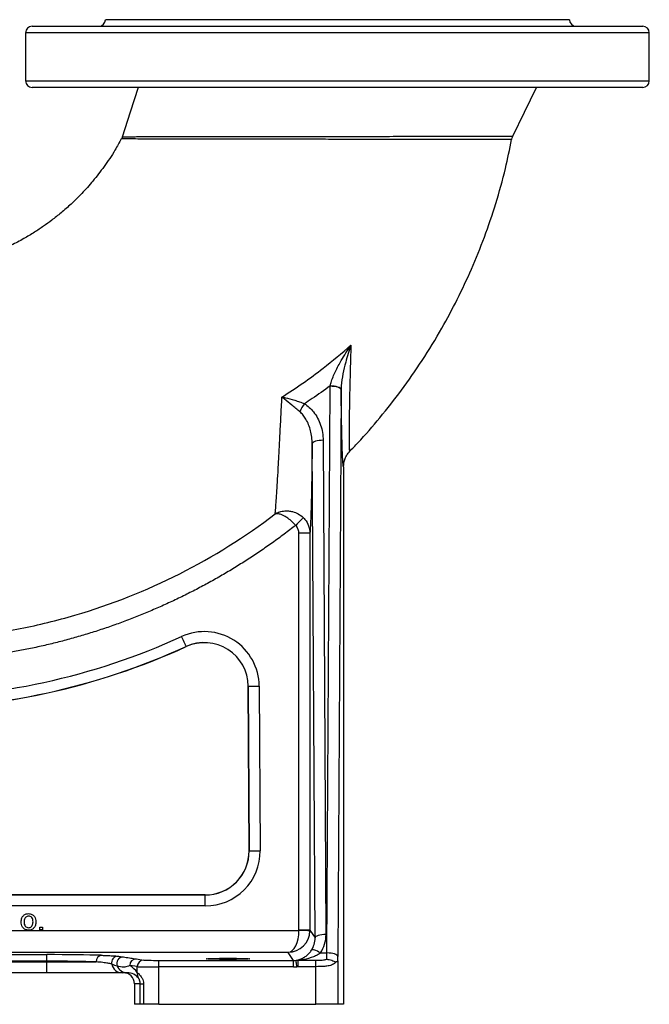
# Model space of a CAD drawing. Extents: x 117 to 1344, y 7 to 1887.
# Tile 12 of 15: x 1056 to 1344, y 7 to 457. Entities that reach past the tile are written whole.
import ezdxf

# ---------------------------------------------------------------- set-up
doc = ezdxf.new("R2010")
doc.units = 0
doc.layers.get('0').update_dxf_attribs({"linetype": 'CONTINUOUS'})

msp = doc.modelspace()

# ---------------------------------------------------------------- linework, layer by layer
at = {"color": 7, "linetype": 'CONTINUOUS'}
for p, q in [((1201.51, 457.16), (1095.51, 457.16)), ((1307.51, 457.16), (1201.51, 457.16)), ((1059.01, 451.16), (1059.01, 429.16)), ((1344.01, 451.16), (1059.01, 451.16)), ((1062.01, 454.16), (1341.01, 454.16)), ((1344.01, 429.16), (1344.01, 451.16)), ((1059.01, 429.16), (1201.51, 429.16)), ((1201.51, 429.16), (1344.01, 429.16)), ((1201.51, 426.16), (1062.01, 426.16)), ((1341.01, 426.16), (1201.51, 426.16)), ((1196.7, 30.64), (1198.18, 289.6)), ((1203.18, 288.04), (1201.7, 29.08)), ((1203.18, 288.17), (1203.18, 288.04)), ((1191.27, 37.51), (1189.98, 263.38)), ((1194.98, 264.93), (1196.27, 39.07)), ((1204.3, 252.85), (1204.3, 7.16)), ((1188.92, 222.43), (1183.92, 222.43)), ((1183.92, 41.03), (1183.92, 222.43)), ((1188.92, 222.43), (1188.92, 41.03)), ((1132.38, 170.67), (1132.39, 170.64)), ((1160.7, 152.56), (1161.13, 77.27)), ((1160.74, 152.56), (1160.7, 152.56)), ((1161.17, 77.27), (1160.74, 152.56)), ((1165.74, 152.59), (1166.17, 77.3)), ((1161.17, 77.27), (1161.13, 77.27)), ((1141.13, 57.16), (943.68, 57.16)), ((943.68, 57.12), (1141.13, 57.12)), ((1141.13, 57.12), (1141.13, 57.16)), ((1141.13, 52.12), (1141.13, 57.12)), ((1141.13, 52.12), (943.68, 52.12)), ((887.61, 40.91), (1183.92, 40.91)), ((1065.48, 41.16), (1065.48, 42.44)), ((1065.48, 42.44), (1066.76, 42.44)), ((1066.76, 41.16), (1065.48, 41.16)), ((1066.76, 42.44), (1066.76, 41.16)), ((1188.92, 41.03), (1183.92, 41.03)), ((1188.92, 41.03), (1191.27, 37.51)), ((1179.01, 30.91), (880.36, 30.91)), ((924.31, 29.85), (1068.7, 29.85)), ((1068.7, 26.85), (1068.7, 29.85)), ((1109.55, 27.9), (1113, 27.39)), ((1119.9, 24.23), (1119.9, 27.23)), ((1119.9, 27.23), (1181.46, 27.23)), ((1181.46, 27.23), (1179.01, 30.91)), ((1181.46, 24.23), (1181.46, 27.23)), ((1182.61, 27.3), (1183.61, 27.3)), ((1183.61, 24.36), (1183.61, 27.3)), ((1183.61, 27.3), (1191.68, 27.3)), ((1191.68, 24.36), (1191.68, 27.3)), ((1193.77, 30.64), (1196.7, 30.64)), ((1068.7, 26.85), (924.31, 26.85)), ((924.31, 26.56), (1068.7, 26.56)), ((1068.7, 26.56), (1068.7, 26.85)), ((1068.7, 21.56), (1068.7, 26.56)), ((1068.7, 26.56), (1091.31, 26.56)), ((1110.05, 24.39), (1106.6, 24.9)), ((1110.05, 21.62), (1110.05, 24.39)), ((1119.9, 7.16), (1119.9, 24.23)), ((1181.46, 24.23), (1119.9, 24.23)), ((1183.61, 24.36), (1182.95, 24.32)), ((1191.68, 24.36), (1183.61, 24.36)), ((1191.68, 7.16), (1191.68, 24.36)), ((1201.68, 26.96), (1201.68, 7.16)), ((1068.7, 21.56), (924.31, 21.56)), ((1103.17, 21.56), (1068.7, 21.56)), ((1105.4, 21.56), (1103.17, 21.56)), ((1108.71, 16.56), (1108.71, 7.16)), ((1111.4, 16.56), (1108.71, 16.56)), ((1111.4, 16.56), (1112.89, 16.56)), ((1111.4, 7.16), (1111.4, 16.56)), ((1112.89, 16.56), (1112.89, 7.16)), ((1111.4, 7.16), (1108.71, 7.16)), ((1112.89, 7.16), (1111.4, 7.16)), ((1119.9, 7.16), (1112.89, 7.16)), ((1119.9, 7.16), (1191.68, 7.16)), ((1201.68, 7.16), (1191.68, 7.16)), ((1204.3, 7.16), (1201.68, 7.16))]:
    msp.add_line(p, q, dxfattribs=at)
at = {"color": 7, "linetype": 'CONTINUOUS', "flags": 128}
for points in [[(1110.51, 426.16), (1106.83, 414.84), (1103.16, 403.53)], [(1281.68, 403.86), (1287.01, 414.84), (1292.51, 426.16)], [(1203.18, 288.17), (1203.06, 288.47), (1202.77, 288.76), (1202.3, 289.03), (1201.68, 289.27), (1200.92, 289.47), (1200.07, 289.62), (1199.14, 289.71), (1198.18, 289.75)], [(1203.18, 288.04), (1203.07, 288.34), (1202.77, 288.63), (1202.31, 288.9), (1201.68, 289.14), (1200.93, 289.33), (1200.07, 289.48), (1199.14, 289.57), (1198.18, 289.6)], [(1194.98, 264.93), (1194.01, 264.9), (1193.08, 264.81), (1192.22, 264.66), (1191.47, 264.47), (1190.85, 264.23), (1190.38, 263.97), (1190.09, 263.68), (1189.98, 263.38)], [(1185.91, 229.57), (1185.76, 229.42), (1185.52, 229.17), (1185.17, 228.82), (1184.73, 228.38), (1184.22, 227.87), (1183.65, 227.29), (1183.05, 226.68), (1182.42, 226.05)], [(1132.38, 170.67), (1132.33, 170.77), (1132.21, 171.04), (1132.01, 171.46), (1131.76, 172.03), (1131.44, 172.71), (1131.09, 173.49), (1130.7, 174.34), (1130.3, 175.22)], [(1160.74, 152.56), (1160.85, 152.56), (1161.14, 152.56), (1161.61, 152.56), (1162.23, 152.57), (1162.99, 152.57), (1163.84, 152.58), (1164.77, 152.58), (1165.74, 152.59)], [(1161.17, 77.27), (1161.28, 77.27), (1161.57, 77.27), (1162.04, 77.28), (1162.66, 77.28), (1163.42, 77.28), (1164.27, 77.29), (1165.2, 77.3), (1166.17, 77.3)], [(1188.92, 40.78), (1188.81, 40.78), (1188.51, 40.79), (1188.05, 40.8), (1187.42, 40.82), (1186.67, 40.83), (1185.81, 40.86), (1184.89, 40.88), (1183.92, 40.91)], [(1196.27, 39.07), (1195.3, 39.04), (1194.38, 38.94), (1193.52, 38.8), (1192.76, 38.6), (1192.14, 38.37), (1191.67, 38.1), (1191.38, 37.81), (1191.27, 37.51)], [(1193.77, 30.64), (1193.05, 31.04), (1192.35, 31.39), (1191.69, 31.68), (1191.1, 31.88), (1190.58, 32.01), (1190.15, 32.04), (1189.83, 32), (1189.62, 31.86)], [(1182.95, 24.32), (1182.89, 24.89), (1182.82, 25.44), (1182.77, 25.95), (1182.71, 26.4), (1182.67, 26.77), (1182.64, 27.05), (1182.62, 27.23), (1182.61, 27.3)], [(1201.7, 29.08), (1201.59, 29.38), (1201.29, 29.67), (1200.82, 29.94), (1200.2, 30.17), (1199.45, 30.37), (1198.59, 30.51), (1197.66, 30.6), (1196.7, 30.64)]]:
    msp.add_lwpolyline(points, dxfattribs=at)
at = {"color": 7, "linetype": 'CONTINUOUS'}
for centre, radius, start, end in [((1092.51, 457.16), 3, 270, 0), ((1310.51, 457.16), 3, 180, 270), ((1062.01, 451.16), 3, 90, 180), ((1341.01, 451.16), 3, 0, 90), ((1062.01, 429.16), 3, 180, 270), ((1341.01, 429.16), 3, 270, 0), ((1208.41, 266.62), 26.64, 145.6117, 154.767), ((1140.7, 152.44), 25.04, 0.328, 114.5512), ((1001.51, 457.16), 309.96, 270, 294.5512), ((1140.7, 152.44), 20.04, 0.328, 114.5512), ((1140.7, 152.44), 20, 0.328, 114.5512), ((1001.51, 457.16), 314.96, 270, 294.5512), ((1001.51, 457.16), 315, 270, 294.5512), ((1141.13, 77.16), 25.04, 270, 0.328), ((1141.13, 77.16), 20.04, 270, 0.328), ((1141.13, 77.16), 20, 270, 0.328), ((1178.92, 41.04), 10, 358.5131, 359.9869), ((1094.06, 26.83), 2.77, 100.2598, 185.716), ((1101.29, 26.14), 3, 90.8835, 192.0127), ((1103.63, 25.8), 3.01, 91.0044, 201.7678), ((1109.59, 24.91), 2.99, 90.7368, 180.1213), ((1113.04, 24.39), 2.99, 90.7368, 180.1213), ((1103.2, 26.5), 4.94, 191.5191, 269.679), ((1105.42, 26.48), 4.93, 201.3907, 269.7685), ((1114.65, 21.39), 4.61, 177.191, 210.0005)]:
    msp.add_arc(centre, radius, start, end, dxfattribs=at)
for centre, major_axis, ratio, start_param, end_param in [((1179.01, 40.91), (0.17, 10), 0.491076, 3.176097, 4.720713), ((1179.01, 40.91), (4.82, 8.8), 0.984318, 3.64945, 5.194066), ((1178.92, 41.04), (-2.77, 4.16), 0.999505, 4.098493, 4.124217), ((1181.27, 37.52), (-3.13, 9.66), 0.983793, 3.812511, 4.403541), ((1181.27, 39.08), (-4.6, 14.44), 0.989278, 3.815807, 4.406836), ((1068.7, 28.99), (33, 0), 0.026186, 0.717258, 1.570796), ((1100.42, 29.56), (13.62, -1.98), 0.021444, 4.776262, 4.949358), ((1119.9, 27.42), (7, 0), 0.026186, 3.316126, 4.712389), ((1181.45, 37.24), (-5.55, 8.33), 0.999209, 2.553877, 2.669115), ((1196.53, 32.2), (0, 5), 0.03491, 3.613996, 4.395485), ((1201.53, 32.2), (0, 10), 0.017455, 4.161859, 4.395485), ((1068.7, 25.99), (30, 0), 0.028805, 0.717258, 1.570796), ((1100.42, 26.56), (14.35, -4.75), 0.109086, 4.604362, 4.777458), ((1100.47, 16.56), (11.1, 0), 0.90087, 0.530449, 0.986651), ((1119.9, 24.42), (10, 0), 0.01833, 3.316126, 4.712389), ((1181.45, 37.24), (-7.21, 10.82), 0.999505, 2.553877, 2.669115), ((1103.71, 16.56), (5, 0), 0.999848, 0, 1.570796), ((1105.4, 16.56), (6.1, 0), 0.819519, 0.530449, 1.570796)]:
    msp.add_ellipse(centre, major_axis=major_axis, ratio=ratio, start_param=start_param, end_param=end_param, dxfattribs=at)
msp.add_ellipse((1151.51, 27.94), major_axis=(10, 0), ratio=0.026186, dxfattribs=at)
for points, knots in [([(1102.69, 402.72), (1101.77, 400.99), (1099.43, 396.58), (1095.06, 390.14), (1089.97, 383.53), (1084.9, 377.86), (1080.01, 373.03), (1075.41, 368.99), (1071.2, 365.64), (1067.15, 362.7), (1062.88, 359.86), (1057.98, 356.92), (1052.31, 353.91), (1045.82, 350.95), (1038.49, 348.16), (1030.27, 345.69), (1022.9, 344.09), (1016.65, 343.12), (1011.76, 342.58), (1006.66, 342.23), (1002.91, 342.15), (1000.85, 342.15), (1000.57, 342.15)], [0, 0, 0, 0, 0.047233, 0.119882, 0.186725, 0.247677, 0.302681, 0.35169, 0.394676, 0.432076, 0.472112, 0.517851, 0.569275, 0.626375, 0.689176, 0.757779, 0.832351, 0.870332, 0.909758, 0.950659, 0.993068, 1, 1, 1, 1]), ([(1102.81, 402.67), (1102.8, 402.67), (1102.78, 402.67), (1102.78, 402.67), (1102.78, 402.67)], [0, 0, 0, 0, 0.999529, 1, 1, 1, 1]), ([(1103.23, 403.67), (1103.15, 403.4), (1103.05, 403.05), (1102.85, 402.74), (1102.81, 402.67)], [0, 0, 0, 0, 0.774721, 1, 1, 1, 1]), ([(1281.19, 402.39), (1281.1, 402.39), (1280.92, 402.39), (1279.46, 402.39), (1277.06, 402.39), (1273.59, 402.39), (1269.17, 402.4), (1263.78, 402.4), (1257.52, 402.4), (1250.44, 402.41), (1242.62, 402.42), (1234.14, 402.43), (1225.15, 402.44), (1215.73, 402.45), (1206, 402.46), (1196.1, 402.48), (1186.14, 402.49), (1176.25, 402.5), (1166.51, 402.51), (1157.06, 402.53), (1148, 402.54), (1139.41, 402.55), (1131.44, 402.57), (1124.18, 402.59), (1117.78, 402.6), (1112.38, 402.62), (1108.04, 402.64), (1104.99, 402.66), (1103.15, 402.67), (1102.92, 402.67), (1102.81, 402.67)], [0, 0, 0, 0, 0.031879, 0.06376, 0.098061, 0.132468, 0.166773, 0.201883, 0.237103, 0.272215, 0.307943, 0.343783, 0.379512, 0.41554, 0.451681, 0.48771, 0.523993, 0.560389, 0.596675, 0.633488, 0.670413, 0.707229, 0.744843, 0.782573, 0.820181, 0.857731, 0.895408, 0.932932, 0.96737, 1, 1, 1, 1]), ([(1103.21, 403.67), (1103.21, 403.67), (1103.21, 403.67), (1103.22, 403.67), (1103.24, 403.67)], [0, 0, 0, 0, 0.000502, 1, 1, 1, 1]), ([(1103.24, 403.67), (1103.35, 403.67), (1103.57, 403.67), (1105.22, 403.68), (1107.56, 403.69), (1110.43, 403.7), (1113.95, 403.72), (1118.09, 403.73), (1122.73, 403.74), (1127.86, 403.75), (1133.51, 403.76), (1139.55, 403.77), (1145.86, 403.78), (1152.45, 403.78), (1159.38, 403.79), (1166.52, 403.8), (1173.74, 403.8), (1181.07, 403.81), (1188.56, 403.82), (1196.07, 403.82), (1203.48, 403.83), (1210.81, 403.84), (1218.09, 403.84), (1225.18, 403.85), (1231.97, 403.85), (1238.48, 403.86), (1244.74, 403.86), (1250.61, 403.86), (1256, 403.86), (1260.94, 403.87), (1265.47, 403.87), (1269.47, 403.87), (1272.9, 403.87), (1275.78, 403.87), (1278.14, 403.87), (1280.06, 403.86), (1281.41, 403.86), (1281.59, 403.86), (1281.68, 403.86)], [0, 0, 0, 0, 0.032195, 0.066686, 0.09427, 0.121857, 0.150378, 0.178901, 0.206642, 0.234384, 0.262922, 0.291459, 0.318673, 0.345886, 0.373841, 0.401796, 0.428655, 0.455514, 0.48312, 0.510726, 0.537429, 0.564133, 0.591598, 0.619063, 0.645579, 0.672095, 0.699371, 0.726647, 0.752737, 0.778828, 0.805655, 0.832482, 0.857993, 0.883505, 0.909728, 0.935952, 0.9678, 1, 1, 1, 1]), ([(1207.02, 259.84), (1208.32, 261.15), (1213.17, 266.09), (1221.13, 275.38), (1230.98, 287.89), (1240.46, 301.54), (1248.94, 315.43), (1256.42, 329.39), (1262.93, 343.28), (1268.83, 357.9), (1274.01, 373.24), (1278.22, 388.12), (1280.21, 397.98), (1281.11, 402.41)], [0, 0, 0, 0, 0.034006, 0.127395, 0.225146, 0.327132, 0.4332, 0.524611, 0.61872, 0.715487, 0.814849, 0.916731, 1, 1, 1, 1]), ([(1281.18, 402.41), (1281.18, 402.45), (1281.23, 402.91), (1281.41, 403.42), (1281.65, 403.83), (1281.68, 403.88)], [0, 0, 0, 0, 0.079291, 0.885805, 1, 1, 1, 1]), ([(1176.16, 284.69), (1179.35, 286.78), (1185.75, 290.97), (1196.36, 298.76), (1203.46, 304.8), (1207.65, 308.37)], [0, 0, 0, 0, 0.289659, 0.579957, 1, 1, 1, 1]), ([(1198.18, 289.75), (1198.31, 290.26), (1198.89, 292.51), (1200.56, 296.45), (1203.65, 302.14), (1206.12, 306.07), (1207.65, 308.36), (1207.65, 308.37)], [0, 0, 0, 0, 0.077442, 0.342721, 0.609222, 0.998837, 1, 1, 1, 1]), ([(1207.65, 308.37), (1207.65, 308.36), (1206.79, 305.83), (1205.46, 301.51), (1203.94, 295.32), (1203.27, 291.08), (1203.2, 288.7), (1203.18, 288.17)], [0, 0, 0, 0, 0.0011601, 0.393313, 0.6590523, 0.9235142, 1, 1, 1, 1]), ([(1207.65, 308.37), (1207.59, 306.13), (1207.46, 301.71), (1207.29, 295.39), (1207.14, 289.34), (1207.01, 283.59), (1206.92, 278.62), (1206.86, 274.43), (1206.82, 270.92), (1206.8, 267.78), (1206.81, 265.1), (1206.83, 262.94), (1206.87, 261.29), (1206.94, 260.2), (1207.01, 259.76), (1207.07, 259.77), (1207.09, 259.78)], [0, 0, 0, 0, 0.0856468, 0.1694893, 0.2533207, 0.339157, 0.424976, 0.4919653, 0.5589471, 0.6277162, 0.6964764, 0.7627318, 0.8289795, 0.897769, 0.9665526, 1, 1, 1, 1]), ([(1198.18, 289.75), (1195.46, 287.8), (1191.59, 285.04), (1187.61, 282.43), (1186.43, 281.66)], [0, 0, 0, 0, 0.7046921, 1, 1, 1, 1]), ([(1203.67, 262.41), (1203.67, 262.45), (1203.62, 263.78), (1203.54, 267.19), (1203.41, 272.92), (1203.29, 279.86), (1203.22, 285.32), (1203.18, 288.04)], [0, 0, 0, 0, 0.00634, 0.233381, 0.459863, 0.729886, 1, 1, 1, 1]), ([(1173.05, 231.26), (1173.11, 231.85), (1173.25, 233.2), (1173.49, 236.35), (1173.78, 240.58), (1174.09, 245.76), (1174.44, 251.85), (1174.82, 258.94), (1175.24, 266.88), (1175.68, 275.52), (1176, 281.64), (1176.16, 284.69)], [0, 0, 0, 0, 0.082169, 0.188652, 0.295506, 0.402062, 0.516492, 0.630949, 0.753823, 0.877024, 1, 1, 1, 1]), ([(1184.31, 277.97), (1183.7, 278.48), (1182.47, 279.5), (1180.08, 281.47), (1177.96, 283.21), (1176.54, 284.38), (1176.16, 284.69), (1176.16, 284.69)], [0, 0, 0, 0, 0.212425, 0.425261, 0.84211, 0.997811, 1, 1, 1, 1]), ([(1176.16, 284.69), (1176.16, 284.69), (1176.67, 284.59), (1178.53, 284.19), (1181.24, 283.48), (1184.22, 282.53), (1185.69, 281.95), (1186.43, 281.66)], [0, 0, 0, 0, 0.002227, 0.158155, 0.574682, 0.787537, 1, 1, 1, 1]), ([(1186.43, 281.66), (1187.19, 281.13), (1188.74, 280.05), (1190.76, 277.8), (1192.54, 275.08), (1193.89, 271.89), (1194.79, 268.48), (1194.91, 266.12), (1194.98, 264.93)], [0, 0, 0, 0, 0.1390393, 0.2827806, 0.4562592, 0.6347223, 0.8152149, 1, 1, 1, 1]), ([(1189.98, 263.38), (1189.94, 264.37), (1189.86, 266.37), (1189.28, 269.27), (1188.39, 272.06), (1187.24, 274.43), (1185.91, 276.46), (1184.85, 277.46), (1184.31, 277.97)], [0, 0, 0, 0, 0.185306, 0.373516, 0.549932, 0.729562, 0.86299, 1, 1, 1, 1]), ([(1189.98, 263.38), (1189.96, 261.62), (1189.91, 258.11), (1189.83, 252.13), (1189.72, 245.6), (1189.58, 239.05), (1189.44, 233.47), (1189.29, 228.89), (1189.15, 225.72), (1189.03, 223.61), (1188.96, 222.82), (1188.92, 222.43)], [0, 0, 0, 0, 0.085688, 0.171371, 0.308732, 0.446066, 0.575005, 0.704296, 0.833159, 0.916581, 1, 1, 1, 1]), ([(1204.3, 252.85), (1204.28, 252.85), (1204.21, 252.84), (1204.09, 253.54), (1203.94, 255.5), (1203.8, 258.4), (1203.71, 261.09), (1203.67, 262.41)], [0, 0, 0, 0, 0.081864, 0.313074, 0.545279, 0.776643, 1, 1, 1, 1]), ([(1204.3, 252.85), (1204.33, 253.47), (1204.4, 254.75), (1204.96, 256.57), (1205.82, 258.26), (1206.61, 259.28), (1207.07, 259.76), (1207.09, 259.78)], [0, 0, 0, 0, 0.245321, 0.499834, 0.740101, 0.988965, 1, 1, 1, 1]), ([(1206.76, 259.42), (1206.81, 259.48), (1206.9, 259.61), (1207.03, 259.72), (1207.09, 259.77)], [0, 0, 0, 0, 0.477301, 1, 1, 1, 1]), ([(979.67, 174.5), (980.73, 174.28), (981.79, 174.1), (983.91, 173.8), (984.98, 173.68), (987.12, 173.52), (988.2, 173.48), (990.35, 173.48), (991.42, 173.52), (993.03, 173.55), (993.57, 173.55), (994.64, 173.53), (995.18, 173.51), (995.98, 173.5), (996.25, 173.5), (996.79, 173.5), (997.06, 173.52), (997.59, 173.53), (997.86, 173.53), (998.4, 173.52), (998.67, 173.51), (1000.01, 173.51), (1001.08, 173.51), (1003.23, 173.53), (1004.3, 173.54), (1007.53, 173.58), (1009.67, 173.63), (1013.96, 173.78), (1016.11, 173.87), (1022.54, 174.25), (1026.82, 174.59), (1039.64, 175.93), (1048.14, 177.21), (1064.99, 180.54), (1073.34, 182.59), (1098.06, 189.86), (1114.1, 196.21), (1144.75, 211.71), (1159.37, 220.87), (1173.05, 231.26)], [0, 0, 0, 0, 0.015625, 0.015625, 0.03125, 0.03125, 0.046875, 0.046875, 0.0625, 0.0625, 0.070313, 0.070313, 0.078125, 0.078125, 0.082031, 0.082031, 0.085938, 0.085938, 0.089844, 0.089844, 0.09375, 0.09375, 0.109375, 0.109375, 0.125, 0.125, 0.15625, 0.15625, 0.1875, 0.1875, 0.25, 0.25, 0.375, 0.375, 0.5, 0.5, 0.75, 0.75, 1, 1, 1, 1]), ([(1173.05, 231.26), (1173.06, 231.26), (1173.06, 231.27), (1173.07, 231.27), (1173.08, 231.28), (1173.11, 231.29), (1173.15, 231.32), (1173.24, 231.37), (1173.4, 231.46), (1173.7, 231.63), (1174.29, 231.91), (1175.5, 232.36), (1177.21, 232.7), (1179.21, 232.69), (1181.3, 232.32), (1183.68, 231.41), (1185.15, 230.19), (1185.91, 229.57)], [0, 0, 0, 0, 0.00138, 0.001583, 0.002446, 0.004501, 0.008283, 0.015248, 0.028081, 0.051777, 0.095808, 0.179365, 0.350935, 0.481782, 0.612568, 0.80057, 1, 1, 1, 1]), ([(1182.42, 226.05), (1181.74, 226.75), (1180.43, 228.12), (1178.55, 229.53), (1177.01, 230.44), (1175.6, 231.06), (1174.49, 231.34), (1173.75, 231.36), (1173.41, 231.33), (1173.24, 231.3), (1173.15, 231.29), (1173.11, 231.27), (1173.08, 231.27), (1173.07, 231.26), (1173.06, 231.26), (1173.06, 231.26), (1173.05, 231.26), (1173.05, 231.26)], [0, 0, 0, 0, 0.19941, 0.387331, 0.518155, 0.649044, 0.822359, 0.905404, 0.949044, 0.972469, 0.985114, 0.99195, 0.995647, 0.997645, 0.998417, 0.998631, 1, 1, 1, 1]), ([(1185.91, 229.57), (1186.17, 229.29), (1187.21, 228.2), (1188.58, 225.83), (1188.81, 223.56), (1188.92, 222.43)], [0, 0, 0, 0, 0.142513, 0.571831, 1, 1, 1, 1]), ([(1182.42, 226.05), (1182.21, 225.89), (1181.13, 225.04), (1179.17, 223.53), (1176.51, 221.53), (1173.83, 219.56), (1171.12, 217.62), (1168.39, 215.71), (1165.65, 213.83), (1162.88, 211.99), (1160.09, 210.17), (1157.28, 208.39), (1154.45, 206.63), (1151.6, 204.91), (1148.73, 203.22), (1145.84, 201.57), (1141.97, 199.41), (1137.08, 196.79), (1131.14, 193.78), (1125.13, 190.9), (1119.06, 188.16), (1112.93, 185.57), (1107.78, 183.52), (1102.59, 181.56), (1097.37, 179.69), (1091.05, 177.59), (1084.68, 175.63), (1079.35, 174.12), (1073.98, 172.7), (1068.6, 171.37), (1062.1, 169.93), (1056.66, 168.85), (1051.2, 167.86), (1045.72, 166.96), (1040.23, 166.19), (1034.72, 165.51), (1029.2, 164.93), (1023.67, 164.48), (1018.14, 164.12), (1013.71, 163.9), (1009.27, 163.77), (1005.94, 163.71), (1001.5, 163.67), (997.06, 163.62), (991.52, 163.75), (985.95, 163.57), (980.98, 164.22), (978.27, 164.75), (977.73, 164.85)], [0, 0, 0, 0, 0.0035839, 0.0187961, 0.0340082, 0.0492203, 0.0644323, 0.0796446, 0.0948566, 0.1100688, 0.1252807, 0.1404928, 0.1557051, 0.1709172, 0.1861291, 0.2013414, 0.2165533, 0.2469792, 0.2774049, 0.3078305, 0.3382563, 0.3686819, 0.3991076, 0.4143198, 0.4447454, 0.475171, 0.5055968, 0.5360226, 0.5512346, 0.5816603, 0.6120859, 0.6425115, 0.6577237, 0.6881494, 0.7185752, 0.7337872, 0.7642129, 0.7946386, 0.8098509, 0.8402767, 0.8554888, 0.8707009, 0.8859127, 0.9163381, 0.9315569, 0.9620276, 0.9924976, 1, 1, 1, 1]), ([(1183.92, 222.43), (1183.87, 223), (1183.75, 224.15), (1183.07, 225.35), (1182.55, 225.91), (1182.42, 226.05)], [0, 0, 0, 0, 0.4289, 0.85793, 1, 1, 1, 1]), ([(1057.02, 44.81), (1057.05, 45.44), (1057.1, 46.56), (1057.81, 47.41), (1058.12, 47.79)], [0, 0, 0, 0, 0.560963, 1, 1, 1, 1]), ([(1058.12, 47.79), (1058.5, 48.05), (1059.18, 48.52), (1060, 48.57), (1060.36, 48.59)], [0, 0, 0, 0, 0.559029, 1, 1, 1, 1]), ([(1060.36, 47.44), (1060.12, 47.42), (1059.65, 47.38), (1059.04, 47), (1058.39, 46.19), (1058.34, 45.38), (1058.3, 44.82)], [0, 0, 0, 0, 0.1871374, 0.3740312, 0.561108, 1, 1, 1, 1]), ([(1060.36, 48.59), (1060.88, 48.54), (1061.93, 48.42), (1063.07, 47.39), (1063.62, 46.15), (1063.66, 45.32), (1063.69, 44.91)], [0, 0, 0, 0, 0.279552, 0.558596, 0.778988, 1, 1, 1, 1]), ([(1062.4, 44.85), (1062.39, 45.2), (1062.36, 45.9), (1061.91, 46.78), (1061.18, 47.35), (1060.63, 47.41), (1060.36, 47.44)], [0, 0, 0, 0, 0.2810735, 0.5603172, 0.7801852, 1, 1, 1, 1]), ([(1060.36, 41.03), (1059.82, 41.09), (1058.75, 41.2), (1057.59, 42.26), (1057.08, 43.55), (1057.04, 44.39), (1057.02, 44.81)], [0, 0, 0, 0, 0.279617, 0.55837, 0.778859, 1, 1, 1, 1]), ([(1058.3, 44.82), (1058.32, 44.46), (1058.35, 43.76), (1058.78, 42.85), (1059.53, 42.27), (1060.08, 42.21), (1060.36, 42.18)], [0, 0, 0, 0, 0.281126, 0.560382, 0.78015, 1, 1, 1, 1]), ([(1063.69, 44.91), (1063.67, 44.37), (1063.63, 43.28), (1062.85, 41.91), (1061.63, 41.16), (1060.78, 41.07), (1060.36, 41.03)], [0, 0, 0, 0, 0.281032, 0.559515, 0.77961, 1, 1, 1, 1]), ([(1060.36, 42.18), (1060.59, 42.2), (1061.07, 42.25), (1061.68, 42.64), (1062.32, 43.47), (1062.37, 44.28), (1062.4, 44.85)], [0, 0, 0, 0, 0.187045, 0.373941, 0.560983, 1, 1, 1, 1]), ([(1182.61, 27.3), (1183.23, 27.43), (1184.38, 27.67), (1186.03, 28.43), (1187.41, 29.37), (1188.63, 30.5), (1189.29, 31.4), (1189.62, 31.86)], [0, 0, 0, 0, 0.255296, 0.466476, 0.68178, 0.838184, 1, 1, 1, 1]), ([(1093.57, 29.56), (1094.13, 29.54), (1095.88, 29.48), (1098.3, 29.38), (1100.27, 29.26), (1100.96, 29.17), (1101.24, 29.14)], [0, 0, 0, 0, 0.1479005, 0.4575523, 0.7762084, 1, 1, 1, 1]), ([(1103.57, 28.81), (1104.55, 28.67), (1106.44, 28.4), (1108.25, 28.1), (1109.33, 27.93), (1109.55, 27.9)], [0, 0, 0, 0, 0.458825, 0.891764, 1, 1, 1, 1]), ([(1193.77, 30.64), (1193.27, 30.3), (1192.27, 29.61), (1189.7, 28.45), (1186.78, 27.65), (1184.41, 27.39), (1183.61, 27.3)], [0, 0, 0, 0, 0.16133, 0.326232, 0.771835, 1, 1, 1, 1]), ([(1191.68, 27.3), (1192.43, 27.31), (1193.62, 27.32), (1195.29, 27.44), (1196.14, 27.63), (1196.61, 27.74)], [0, 0, 0, 0, 0.437095, 0.685515, 1, 1, 1, 1]), ([(1196.61, 27.74), (1196.62, 27.74), (1196.77, 27.73), (1197.35, 27.68), (1198.32, 27.48), (1199.38, 27.09), (1200.22, 26.69), (1200.58, 26.6), (1200.76, 26.55)], [0, 0, 0, 0, 0.0031968, 0.0906201, 0.3404307, 0.5695011, 0.7845016, 1, 1, 1, 1]), ([(1098.35, 25.51), (1098.08, 25.6), (1097.44, 25.8), (1095.64, 26.11), (1093.44, 26.37), (1091.82, 26.51), (1091.31, 26.56)], [0, 0, 0, 0, 0.224112, 0.533881, 0.852275, 1, 1, 1, 1]), ([(1106.6, 24.9), (1106.38, 24.8), (1105.34, 24.28), (1103.85, 23.94), (1101.86, 24.43), (1100.83, 24.69)], [0, 0, 0, 0, 0.109462, 0.542795, 1, 1, 1, 1]), ([(1200.76, 26.55), (1200.65, 26.41), (1200.18, 25.76), (1198.94, 25.03), (1196.93, 24.61), (1194.51, 24.39), (1192.77, 24.37), (1191.68, 24.36)], [0, 0, 0, 0, 0.070012, 0.321623, 0.555352, 0.721306, 1, 1, 1, 1]), ([(1201.68, 26.96), (1201.68, 26.96), (1201.68, 26.95), (1201.67, 26.9), (1201.64, 26.76), (1201.49, 26.57), (1201.15, 26.52), (1200.82, 26.55), (1200.76, 26.55)], [0, 0, 0, 0, 0.007613, 0.027716, 0.145168, 0.417815, 0.888207, 1, 1, 1, 1]), ([(1110.05, 21.62), (1110.2, 21.5), (1110.5, 21.26), (1111.34, 20.43), (1112.17, 19.3), (1112.78, 17.93), (1112.85, 17.02), (1112.89, 16.56)], [0, 0, 0, 0, 0.230012, 0.450561, 0.686595, 0.841043, 1, 1, 1, 1]), ([(1111.4, 16.56), (1111.38, 16.84), (1111.36, 17.29), (1111.2, 17.96), (1111, 18.5), (1110.78, 18.91), (1110.7, 19.03), (1110.66, 19.09)], [0, 0, 0, 0, 0.205908, 0.319118, 0.547848, 0.765071, 1, 1, 1, 1])]:
    msp.add_open_spline(points, degree=3, knots=knots, dxfattribs=at)
msp.add_open_spline([(1198.18, 289.6), (1198.18, 289.65), (1198.18, 289.7), (1198.18, 289.75)], degree=3, dxfattribs=at)

doc.saveas('drawing.dxf')
